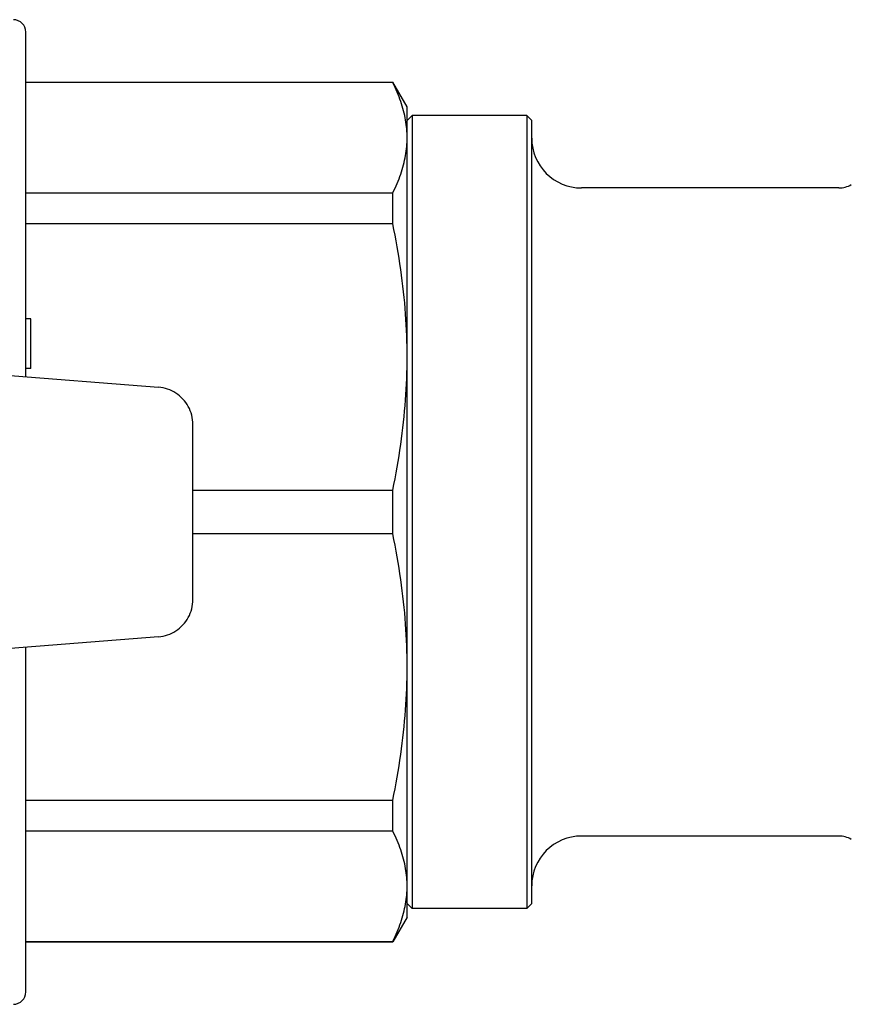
# Model space of a CAD drawing. Header units: millimetres. Extents: x 68 to 3753, y 43 to 336.
# Tile 7 of 8: x 339 to 372, y 297 to 336. Entities that reach past the tile are written whole.
import ezdxf

# ---------------------------------------------------------------- set-up
doc = ezdxf.new("R2010")
doc.units = ezdxf.units.MM
doc.layers.add('DETAIL', color=2, linetype='Continuous')

msp = doc.modelspace()

# ---------------------------------------------------------------- linework, layer by layer
at = {"layer": 'DETAIL'}
for p, q in [((338.853, 321.784), (338.853, 335.607)), ((338.853, 333.607), (353.575, 333.607)), ((353.575, 333.585), (338.853, 333.585)), ((353.575, 333.585), (353.575, 333.607)), ((354.153, 332.607), (353.575, 333.607)), ((354.153, 331.37), (354.153, 332.607)), ((354.153, 332.057), (354.353, 332.257)), ((354.353, 332.257), (354.353, 300.457)), ((358.953, 332.257), (354.353, 332.257)), ((358.953, 332.257), (358.953, 300.457)), ((359.153, 332.057), (358.953, 332.257)), ((359.153, 300.657), (359.153, 332.057)), ((354.153, 322.576), (354.153, 331.37)), ((338.853, 329.155), (353.575, 329.155)), ((353.575, 327.923), (353.575, 329.155)), ((371.483, 329.357), (361.153, 329.357)), ((353.575, 327.923), (338.853, 327.923)), ((339.053, 324.111), (338.853, 324.111)), ((339.053, 322.111), (339.053, 324.111)), ((331.553, 322.357), (344.174, 321.366)), ((354.153, 310.139), (354.153, 322.576)), ((339.053, 322.111), (338.853, 322.111)), ((345.553, 312.842), (345.553, 319.872)), ((345.553, 317.228), (353.575, 317.228)), ((353.575, 315.486), (353.575, 317.228)), ((353.575, 315.486), (345.553, 315.486)), ((344.174, 311.349), (331.553, 310.357)), ((338.853, 297.107), (338.853, 310.931)), ((354.153, 301.344), (354.153, 310.139)), ((338.853, 304.791), (353.575, 304.791)), ((353.575, 303.559), (353.575, 304.791)), ((353.575, 303.559), (338.853, 303.559)), ((371.483, 303.357), (361.153, 303.357)), ((354.153, 300.107), (354.153, 301.344)), ((354.153, 300.657), (354.353, 300.457)), ((359.153, 300.657), (358.953, 300.457)), ((358.953, 300.457), (354.353, 300.457)), ((354.153, 300.107), (353.575, 299.107)), ((338.853, 299.129), (353.575, 299.129)), ((338.853, 299.107), (353.575, 299.107)), ((353.575, 299.107), (353.575, 299.129))]:
    msp.add_line(p, q, dxfattribs=at)
at = {"layer": 'DETAIL', "flags": 128}
for points in [[(354.153, 331.37), (354.152, 331.458), (354.149, 331.546), (354.144, 331.635), (354.138, 331.724), (354.129, 331.814), (354.118, 331.904), (354.106, 331.994), (354.091, 332.085), (354.074, 332.176), (354.056, 332.268), (354.035, 332.36), (354.012, 332.452), (353.987, 332.545), (353.96, 332.638), (353.931, 332.731), (353.9, 332.825), (353.866, 332.919), (353.831, 333.013), (353.794, 333.108), (353.754, 333.202), (353.713, 333.298), (353.669, 333.393), (353.623, 333.489), (353.575, 333.585)], [(353.575, 329.155), (353.623, 329.251), (353.669, 329.347), (353.712, 329.443), (353.754, 329.538), (353.793, 329.633), (353.831, 329.728), (353.866, 329.822), (353.899, 329.916), (353.93, 330.009), (353.959, 330.102), (353.986, 330.195), (354.011, 330.288), (354.034, 330.38), (354.055, 330.471), (354.073, 330.563), (354.09, 330.654), (354.105, 330.745), (354.118, 330.835), (354.129, 330.925), (354.137, 331.015), (354.144, 331.104), (354.149, 331.193), (354.152, 331.282), (354.153, 331.37)], [(354.153, 322.576), (354.152, 322.788), (354.149, 323.001), (354.144, 323.216), (354.138, 323.431), (354.129, 323.647), (354.118, 323.864), (354.106, 324.083), (354.091, 324.302), (354.074, 324.522), (354.056, 324.743), (354.035, 324.965), (354.012, 325.187), (353.987, 325.411), (353.96, 325.636), (353.931, 325.861), (353.9, 326.087), (353.866, 326.314), (353.831, 326.542), (353.794, 326.77), (353.754, 326.999), (353.713, 327.229), (353.669, 327.46), (353.623, 327.691), (353.575, 327.923)], [(353.575, 317.228), (353.623, 317.461), (353.669, 317.692), (353.712, 317.923), (353.754, 318.153), (353.793, 318.382), (353.831, 318.61), (353.866, 318.837), (353.899, 319.064), (353.93, 319.29), (353.959, 319.515), (353.986, 319.739), (354.011, 319.962), (354.034, 320.184), (354.055, 320.406), (354.073, 320.627), (354.09, 320.847), (354.105, 321.066), (354.118, 321.284), (354.129, 321.501), (354.137, 321.718), (354.144, 321.934), (354.149, 322.149), (354.152, 322.363), (354.153, 322.576)], [(345.553, 319.872), (345.55, 319.967), (345.541, 320.06), (345.527, 320.152), (345.507, 320.243), (345.481, 320.332), (345.45, 320.419), (345.413, 320.505), (345.371, 320.588), (345.324, 320.668), (345.272, 320.745), (345.216, 320.819), (345.155, 320.889), (345.09, 320.955), (345.021, 321.018), (344.948, 321.075), (344.872, 321.129), (344.792, 321.177), (344.71, 321.22), (344.625, 321.258), (344.539, 321.291), (344.45, 321.318), (344.36, 321.339), (344.267, 321.355), (344.174, 321.366)], [(354.153, 310.139), (354.152, 310.351), (354.149, 310.564), (354.144, 310.778), (354.138, 310.994), (354.129, 311.21), (354.118, 311.427), (354.106, 311.645), (354.091, 311.865), (354.074, 312.085), (354.056, 312.306), (354.035, 312.527), (354.012, 312.75), (353.987, 312.974), (353.96, 313.199), (353.931, 313.424), (353.9, 313.65), (353.866, 313.877), (353.831, 314.105), (353.794, 314.333), (353.754, 314.562), (353.713, 314.792), (353.669, 315.022), (353.623, 315.254), (353.575, 315.486)], [(344.174, 311.349), (344.267, 311.359), (344.36, 311.375), (344.45, 311.397), (344.539, 311.424), (344.625, 311.456), (344.71, 311.494), (344.792, 311.537), (344.872, 311.586), (344.948, 311.639), (345.021, 311.697), (345.09, 311.759), (345.155, 311.825), (345.216, 311.895), (345.272, 311.969), (345.324, 312.046), (345.371, 312.126), (345.413, 312.21), (345.45, 312.295), (345.481, 312.382), (345.507, 312.471), (345.527, 312.562), (345.541, 312.654), (345.55, 312.747), (345.553, 312.842)], [(353.575, 304.791), (353.623, 305.024), (353.669, 305.255), (353.712, 305.486), (353.754, 305.716), (353.793, 305.945), (353.831, 306.173), (353.866, 306.4), (353.899, 306.627), (353.93, 306.853), (353.959, 307.077), (353.986, 307.302), (354.011, 307.525), (354.034, 307.747), (354.055, 307.969), (354.073, 308.19), (354.09, 308.409), (354.105, 308.629), (354.118, 308.847), (354.129, 309.064), (354.137, 309.281), (354.144, 309.496), (354.149, 309.711), (354.152, 309.925), (354.153, 310.139)], [(354.153, 301.344), (354.152, 301.432), (354.149, 301.52), (354.144, 301.609), (354.138, 301.698), (354.129, 301.788), (354.118, 301.878), (354.106, 301.968), (354.091, 302.059), (354.074, 302.15), (354.056, 302.242), (354.035, 302.334), (354.012, 302.426), (353.987, 302.519), (353.96, 302.612), (353.931, 302.705), (353.9, 302.799), (353.866, 302.893), (353.831, 302.987), (353.794, 303.081), (353.754, 303.176), (353.713, 303.272), (353.669, 303.367), (353.623, 303.463), (353.575, 303.559)], [(353.575, 299.129), (353.623, 299.225), (353.669, 299.321), (353.712, 299.417), (353.754, 299.512), (353.793, 299.607), (353.831, 299.701), (353.866, 299.796), (353.899, 299.889), (353.93, 299.983), (353.959, 300.076), (353.986, 300.169), (354.011, 300.261), (354.034, 300.354), (354.055, 300.445), (354.073, 300.537), (354.09, 300.628), (354.105, 300.719), (354.118, 300.809), (354.129, 300.899), (354.137, 300.989), (354.144, 301.078), (354.149, 301.167), (354.152, 301.256), (354.153, 301.344)]]:
    msp.add_lwpolyline(points, dxfattribs=at)
at = {"layer": 'DETAIL'}
for centre, radius, start, end in [((338.353, 335.607), 0.5, 0, 90), ((361.153, 331.357), 2, 180, 270), ((371.483, 330.357), 1, 270, 300), ((361.153, 301.357), 2, 90, 180), ((371.483, 302.357), 1, 60, 90), ((338.353, 297.107), 0.5, 270, 0)]:
    msp.add_arc(centre, radius, start, end, dxfattribs=at)

doc.saveas('drawing.dxf')
